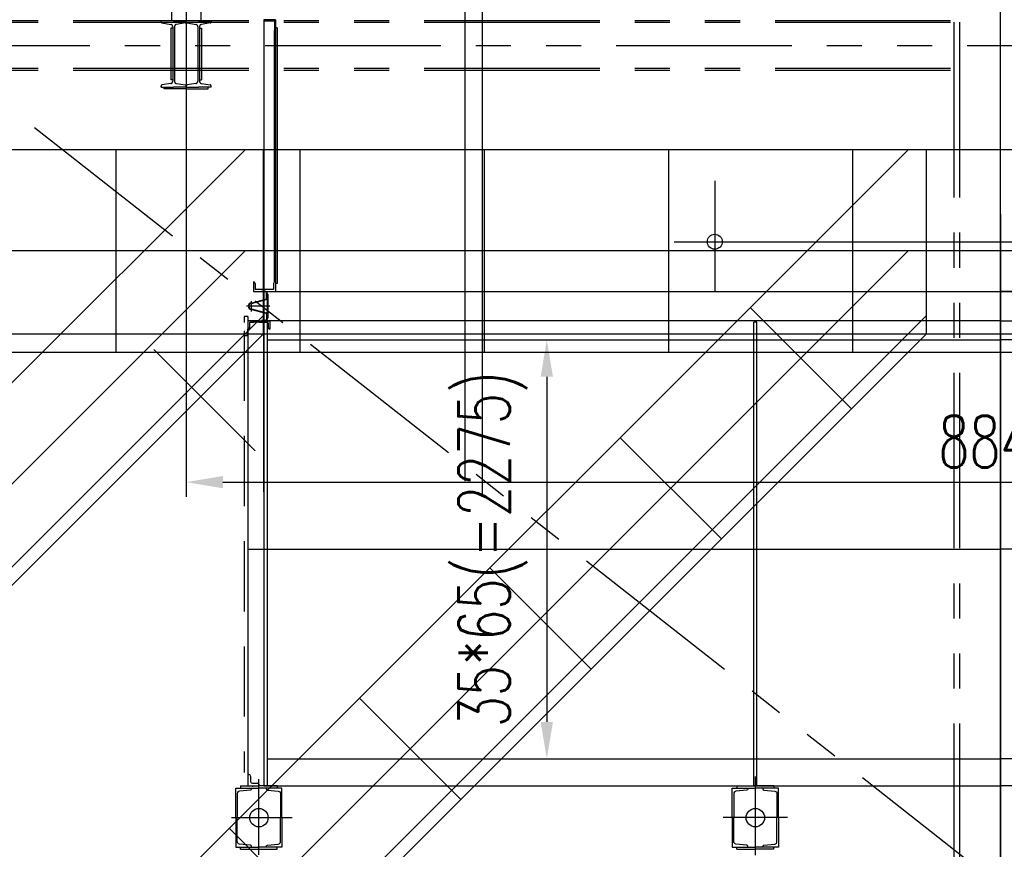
# Model space of a CAD drawing. Header units: millimetres. Extents: x -21 to 67273, y 14 to 95134.
# Tile 47 of 55: x 46834 to 52179, y 63222 to 67728. Entities that reach past the tile are written whole.
import ezdxf

# ---------------------------------------------------------------- set-up
doc = ezdxf.new("R2010")
doc.units = ezdxf.units.MM
doc.header["$LTSCALE"] = 30
for name, pattern in [('CENTER', [50.8, 31.75, -6.35, 6.35, -6.35]), ('DASHED', [19.05, 12.7, -6.35]), ('PHANTOM', [63.5, 31.75, -6.35, 6.35, -6.35, 6.35, -6.35])]:
    doc.linetypes.add(name, pattern=pattern)
doc.layers.get('Defpoints').update_dxf_attribs({"color": 5})
for name, color, linetype in [('双点画线', 6, 'PHANTOM'), ('标注', 3, 'Continuous'), ('点画线', 2, 'CENTER'), ('细实线', 4, 'Continuous'), ('虚线', 1, 'DASHED')]:
    doc.layers.add(name, color=color, linetype=linetype)
doc.styles.get("Standard").update_dxf_attribs({"font": 'romans.shx', "width": 0.7, "bigfont": 'hzdx.shx'})
doc.dimstyles.get("Standard").update_dxf_attribs({"dimscale": 80, "dimtxt": 3.5, "dimasz": 2.5, "dimexe": 1, "dimexo": 0, "dimgap": 1, "dimtad": 1, "dimzin": 12, "dimdsep": 46, "dimtxsty": 'Standard', "dimcen": 0, "dimclrt": 256, "dimazin": 3, "dimtfac": 1, "dimtmove": 0, "dimatfit": 3, "dimfxl": 1, "dimlwd": -1, "dimlwe": -1, "dimarcsym": 0})

# ---------------------------------------------------------------- blocks, each defined once
blk = doc.blocks.new('*D43')
at = {"layer": 'Defpoints'}
for p in [(49646.8, 65989.1), (49646.8, 63714.1), (49695.8, 63714.1)]:
    blk.add_point(p, dxfattribs=at)
at = {"layer": '标注'}
for p, q in [((49646.8, 65989.1), (49775.8, 65989.1)), ((49695.8, 65789.1), (49695.8, 63914.1)), ((49646.8, 63714.1), (49775.8, 63714.1))]:
    blk.add_line(p, q, dxfattribs=at)
for points in [[(49662.4, 65789.1), (49729.1, 65789.1), (49695.8, 65989.1)], [(49662.4, 63914.1), (49729.1, 63914.1), (49695.8, 63714.1)]]:
    blk.add_solid(points, dxfattribs=at)
at = {"layer": '标注', "insert": (49402.4, 64851.6), "char_height": 280, "attachment_point": 5, "rotation": 90}
blk.add_mtext('35*65(=2275)', dxfattribs=at)
blk = doc.blocks.new('*D45')
at = {"layer": 'Defpoints', "ltscale": 20}
for p in [(47737.9, 67528.6), (56577.9, 67478.3), (56577.9, 65216.3)]:
    blk.add_point(p, dxfattribs=at)
at = {"layer": '标注', "ltscale": 20}
for p, q in [((47737.9, 67528.6), (47737.9, 65136.3)), ((56577.9, 67478.3), (56577.9, 65136.3)), ((47937.9, 65216.3), (56377.9, 65216.3))]:
    blk.add_line(p, q, dxfattribs=at)
for points in [[(47937.9, 65249.6), (47937.9, 65183), (47737.9, 65216.3)], [(56377.9, 65249.6), (56377.9, 65183), (56577.9, 65216.3)]]:
    blk.add_solid(points, dxfattribs=at)
at = {"layer": '标注', "ltscale": 20, "insert": (52157.9, 65436.3), "char_height": 280, "attachment_point": 5}
blk.add_mtext('8840', dxfattribs=at)

msp = doc.modelspace()

# ---------------------------------------------------------------- linework, layer by layer
at = {"ltscale": 20}
for p, q in [((47657.876, 70892.118), (47657.876, 67722.118)), ((47817.876, 70892.118), (47817.876, 67722.118)), ((47817.876, 67722.118), (47657.876, 67722.118)), ((48159.876, 67728.118), (48159.876, 65762.118)), ((48222.876, 67728.118), (48159.876, 67728.118)), ((48222.876, 67728.118), (48160.876, 67728.118)), ((48164.876, 67722.118), (48216.876, 67722.118)), ((48216.876, 67722.118), (48216.876, 67670.118)), ((48222.876, 67665.118), (48222.876, 67728.118)), ((48222.876, 67728.118), (48222.876, 67665.118)), ((48222.876, 67728.118), (48222.876, 67666.118)), ((48222.876, 67665.118), (48222.876, 67728.118)), ((48222.876, 67722.118), (48222.876, 66252.118)), ((48216.876, 66303.118), (48216.876, 67670.042)), ((48232.876, 67683.118), (48222.876, 67683.118)), ((48232.876, 67683.118), (48232.876, 66295.118)), ((48102.876, 66305.118), (48102.876, 66252.118)), ((48102.876, 66305.118), (48102.876, 66305.118)), ((48112.876, 66295.118), (48112.876, 66262.118)), ((48212.876, 66295.118), (48212.876, 66262.118)), ((48222.876, 66305.118), (48222.876, 66305.118)), ((48232.876, 66295.118), (48222.876, 66295.118)), ((48102.876, 66252.118), (48222.876, 66252.118)), ((48212.876, 66262.118), (48112.876, 66262.118)), ((48222.876, 66252.118), (56092.876, 66252.118))]:
    msp.add_line(p, q, dxfattribs=at)
at = {"ltscale": 2}
for p, q in [((48147.876, 66249.118), (48147.876, 66252.118)), ((48169.876, 66249.118), (48147.876, 66249.118)), ((48174.876, 66215.295), (48174.876, 66244.118)), ((48177.876, 66215.295), (48177.876, 66244.118)), ((48092.125, 66190.022), (48171.128, 66210.454)), ((48092.876, 66187.118), (48171.879, 66207.549)), ((48092.125, 66154.213), (48171.128, 66133.782)), ((48092.876, 66157.118), (48171.879, 66136.686)), ((48174.876, 66128.941), (48174.876, 66100.118)), ((48177.876, 66128.941), (48177.876, 66100.118)), ((48147.876, 66095.118), (48147.876, 66092.118)), ((48169.876, 66095.118), (48147.876, 66095.118)), ((48169.876, 66092.118), (48147.876, 66092.118))]:
    msp.add_line(p, q, dxfattribs=at)
for p, q in [((48169.876, 66252.118), (48147.876, 66252.118)), ((48169.876, 66252.118), (52157.876, 66252.118)), ((56145.876, 66252.118), (52157.876, 66252.118)), ((48072.876, 66116.118), (48052.876, 66116.118)), ((48072.876, 66116.118), (48052.876, 66116.118)), ((48072.876, 66116.118), (48072.876, 63619.118)), ((48072.876, 66116.118), (48072.876, 63619.118)), ((48132.876, 66092.118), (48072.876, 66092.118)), ((48072.876, 66092.118), (48072.876, 66048.118)), ((48081.876, 66080.118), (48081.876, 66053.759)), ((48087.876, 66086.118), (48105.876, 66086.118)), ((48132.876, 66086.118), (48091.876, 66086.118)), ((48132.876, 66092.118), (48192.876, 66092.118)), ((48132.876, 66086.118), (48173.876, 66086.118)), ((48159.876, 65164.118), (48159.876, 66086.118)), ((48177.876, 66086.118), (48159.876, 66086.118)), ((48179.876, 65144.118), (48179.876, 66086.118)), ((48183.876, 66080.118), (48183.876, 66053.759)), ((48192.876, 66092.118), (48192.876, 66048.118)), ((50835.876, 66086.118), (50819.876, 66086.118)), ((50819.876, 66014.118), (50819.876, 66086.118)), ((50835.876, 63566.118), (50835.876, 66086.118)), ((48052.876, 66038.594), (48052.876, 66012.225)), ((48052.876, 66012.225), (48072.876, 66012.225)), ((48072.876, 66012.225), (48072.224, 66047.411)), ((48072.876, 66012.225), (48072.224, 66047.411)), ((50819.876, 63566.118), (50819.876, 66014.118)), ((48159.876, 65879.118), (48159.876, 63566.118)), ((48179.876, 63566.118), (48179.876, 65144.118)), ((48072.876, 63629.118), (48077.876, 63629.118)), ((48072.876, 63629.118), (48072.876, 63566.118)), ((48087.876, 63619.118), (48087.876, 63591.118)), ((48007.876, 63554.118), (48092.876, 63554.118)), ((48007.876, 63394.118), (48007.876, 63554.118)), ((48067.876, 63566.118), (48072.876, 63566.118)), ((48092.876, 63554.118), (48092.876, 63550.602)), ((48097.876, 63581.118), (48125.876, 63581.118)), ((48100.876, 63561.118), (48100.876, 63566.118)), ((48135.876, 63571.118), (48135.876, 63566.118)), ((48159.876, 63566.118), (52157.876, 63566.118)), ((48179.876, 63566.118), (48159.876, 63566.118)), ((48172.876, 63554.118), (48172.876, 63550.602)), ((48257.876, 63554.118), (48172.876, 63554.118)), ((48257.876, 63394.118), (48257.876, 63554.118)), ((50702.876, 63554.118), (50787.876, 63554.118)), ((50702.876, 63394.118), (50702.876, 63554.118)), ((50787.876, 63554.118), (50787.876, 63550.602)), ((50839.876, 63566.118), (50815.876, 63566.118)), ((50874.876, 63566.118), (50854.876, 63566.118)), ((50867.876, 63554.118), (50867.876, 63550.602)), ((50952.876, 63554.118), (50867.876, 63554.118)), ((50952.876, 63394.118), (50952.876, 63554.118)), ((56155.876, 63566.118), (52157.876, 63566.118)), ((48016.278, 63529.377), (48015.376, 63524.52)), ((48015.376, 63524.52), (48015.376, 63394.118)), ((48018.867, 63533.584), (48016.278, 63529.377)), ((48022.796, 63536.579), (48018.867, 63533.584)), ((48027.539, 63537.959), (48022.796, 63536.579)), ((48086.798, 63543.885), (48027.539, 63537.959)), ((48089.17, 63544.577), (48086.798, 63543.885)), ((48091.133, 63546.075), (48089.17, 63544.577)), ((48092.426, 63548.18), (48091.133, 63546.075)), ((48092.876, 63550.602), (48092.426, 63548.18)), ((48172.876, 63550.602), (48173.326, 63548.18)), ((48173.326, 63548.18), (48174.619, 63546.075)), ((48174.619, 63546.075), (48176.582, 63544.577)), ((48176.582, 63544.577), (48178.954, 63543.885)), ((48178.954, 63543.885), (48238.213, 63537.959)), ((48238.213, 63537.959), (48242.956, 63536.579)), ((48242.956, 63536.579), (48246.885, 63533.584)), ((48246.885, 63533.584), (48249.474, 63529.377)), ((48249.474, 63529.377), (48250.376, 63524.52)), ((48250.376, 63524.52), (48250.376, 63394.118)), ((50711.278, 63529.377), (50710.376, 63524.52)), ((50710.376, 63524.52), (50710.376, 63394.118)), ((50713.867, 63533.584), (50711.278, 63529.377)), ((50717.796, 63536.579), (50713.867, 63533.584)), ((50722.539, 63537.959), (50717.796, 63536.579)), ((50781.798, 63543.885), (50722.539, 63537.959)), ((50784.17, 63544.577), (50781.798, 63543.885)), ((50786.133, 63546.075), (50784.17, 63544.577)), ((50787.426, 63548.18), (50786.133, 63546.075)), ((50787.876, 63550.602), (50787.426, 63548.18)), ((50867.876, 63550.602), (50868.326, 63548.18)), ((50868.326, 63548.18), (50869.619, 63546.075)), ((50869.619, 63546.075), (50871.582, 63544.577)), ((50871.582, 63544.577), (50873.954, 63543.885)), ((50873.954, 63543.885), (50933.213, 63537.959)), ((50933.213, 63537.959), (50937.956, 63536.579)), ((50937.956, 63536.579), (50941.885, 63533.584)), ((50941.885, 63533.584), (50944.474, 63529.377)), ((50944.474, 63529.377), (50945.376, 63524.52)), ((50945.376, 63524.52), (50945.376, 63394.118)), ((48007.876, 63394.118), (48007.876, 63234.118)), ((48015.376, 63263.716), (48015.376, 63394.118)), ((48250.376, 63263.716), (48250.376, 63394.118)), ((48257.876, 63394.118), (48257.876, 63234.118)), ((50702.876, 63394.118), (50702.876, 63234.118)), ((50710.376, 63263.716), (50710.376, 63394.118)), ((50945.376, 63263.716), (50945.376, 63394.118)), ((50952.876, 63394.118), (50952.876, 63234.118)), ((48007.876, 63234.118), (48092.876, 63234.118)), ((48016.278, 63258.859), (48015.376, 63263.716)), ((48018.867, 63254.652), (48016.278, 63258.859)), ((48022.796, 63251.657), (48018.867, 63254.652)), ((48027.539, 63250.277), (48022.796, 63251.657)), ((48086.798, 63244.351), (48027.539, 63250.277)), ((48089.17, 63243.659), (48086.798, 63244.351)), ((48091.133, 63242.161), (48089.17, 63243.659)), ((48092.426, 63240.056), (48091.133, 63242.161)), ((48092.876, 63237.634), (48092.426, 63240.056)), ((48092.876, 63234.118), (48092.876, 63237.634)), ((48172.876, 63237.634), (48173.326, 63240.056)), ((48172.876, 63234.118), (48172.876, 63237.634)), ((48257.876, 63234.118), (48172.876, 63234.118)), ((48173.326, 63240.056), (48174.619, 63242.161)), ((48174.619, 63242.161), (48176.582, 63243.659)), ((48176.582, 63243.659), (48178.954, 63244.351)), ((48178.954, 63244.351), (48238.213, 63250.277)), ((48238.213, 63250.277), (48242.956, 63251.657)), ((48242.956, 63251.657), (48246.885, 63254.652)), ((48246.885, 63254.652), (48249.474, 63258.859)), ((48249.474, 63258.859), (48250.376, 63263.716)), ((50702.876, 63234.118), (50787.876, 63234.118)), ((50711.278, 63258.859), (50710.376, 63263.716)), ((50713.867, 63254.652), (50711.278, 63258.859)), ((50717.796, 63251.657), (50713.867, 63254.652)), ((50722.539, 63250.277), (50717.796, 63251.657)), ((50781.798, 63244.351), (50722.539, 63250.277)), ((50784.17, 63243.659), (50781.798, 63244.351)), ((50786.133, 63242.161), (50784.17, 63243.659)), ((50787.426, 63240.056), (50786.133, 63242.161)), ((50787.876, 63237.634), (50787.426, 63240.056)), ((50787.876, 63234.118), (50787.876, 63237.634)), ((50867.876, 63237.634), (50868.326, 63240.056)), ((50867.876, 63234.118), (50867.876, 63237.634)), ((50952.876, 63234.118), (50867.876, 63234.118)), ((50868.326, 63240.056), (50869.619, 63242.161)), ((50869.619, 63242.161), (50871.582, 63243.659)), ((50871.582, 63243.659), (50873.954, 63244.351)), ((50873.954, 63244.351), (50933.213, 63250.277)), ((50933.213, 63250.277), (50937.956, 63251.657)), ((50937.956, 63251.657), (50941.885, 63254.652)), ((50941.885, 63254.652), (50944.474, 63258.859)), ((50944.474, 63258.859), (50945.376, 63263.716))]:
    msp.add_line(p, q)
at = {"ltscale": 4}
for p, q in [((48177.876, 66237.118), (48177.876, 66107.118)), ((48180.876, 66237.118), (48177.876, 66237.118)), ((48180.876, 66237.118), (48180.876, 66107.118)), ((52157.876, 66092.118), (48169.876, 66092.118)), ((48180.876, 66107.118), (48177.876, 66107.118)), ((52157.876, 66092.118), (56145.876, 66092.118))]:
    msp.add_line(p, q, dxfattribs=at)
at = {"ltscale": 5}
for p, q in [((48007.876, 63554.118), (48132.876, 63554.118)), ((48032.876, 63566.118), (48032.876, 63554.118)), ((48032.876, 63566.118), (48132.876, 63566.118)), ((48232.876, 63566.118), (48132.876, 63566.118)), ((48257.876, 63554.118), (48132.876, 63554.118)), ((48232.876, 63566.118), (48232.876, 63554.118)), ((50702.876, 63554.118), (50827.876, 63554.118)), ((50727.876, 63566.118), (50727.876, 63554.118)), ((50727.876, 63566.118), (50827.876, 63566.118)), ((50927.876, 63566.118), (50827.876, 63566.118)), ((50952.876, 63554.118), (50827.876, 63554.118)), ((50927.876, 63566.118), (50927.876, 63554.118)), ((48007.876, 63234.118), (48132.876, 63234.118)), ((48032.876, 63222.118), (48032.876, 63234.118)), ((48257.876, 63234.118), (48132.876, 63234.118)), ((48232.876, 63222.118), (48232.876, 63234.118)), ((50702.876, 63234.118), (50827.876, 63234.118)), ((50727.876, 63222.118), (50727.876, 63234.118)), ((50952.876, 63234.118), (50827.876, 63234.118)), ((50927.876, 63222.118), (50927.876, 63234.118)), ((48032.876, 63222.118), (48232.876, 63222.118)), ((50727.876, 63222.118), (50827.876, 63222.118)), ((50927.876, 63222.118), (50827.876, 63222.118))]:
    msp.add_line(p, q, dxfattribs=at)
at = {"ltscale": 20}
for points in [[(48159.876, 67728.118), (48159.876, 67727.118, 0.41421356), (48164.876, 67722.118)], [(48222.876, 67665.118), (48221.876, 67665.118, -0.41421356), (48216.876, 67670.118)]]:
    msp.add_lwpolyline(points, format="xyb", dxfattribs=at)
msp.add_circle((50607.876, 66522.118), 40.5, dxfattribs=at)
for centre in [(48132.876, 63394.118), (50827.876, 63394.118)]:
    msp.add_circle(centre, 50)
for centre, start, end in [((48102.876, 66295.118), 0, 90), ((48222.876, 66295.118), 90, 180)]:
    msp.add_arc(centre, 10, start, end, dxfattribs=at)
at = {"ltscale": 2}
for centre, radius, start, end in [((48169.876, 66244.118), 8, 0, 90), ((48169.876, 66244.118), 5, 0, 90), ((48092.876, 66172.118), 18, 90, 180), ((48092.876, 66172.118), 18, 180, 270), ((48092.876, 66172.118), 15, 90, 180), ((48092.876, 66172.118), 15, 180, 270), ((48169.876, 66215.295), 5, 284.5, 0), ((48169.876, 66215.295), 8, 284.5, 0), ((48169.876, 66128.941), 5, 0, 75.5), ((48169.876, 66128.941), 8, 0, 75.5), ((48169.876, 66100.118), 8, 270, 0), ((48169.876, 66100.118), 5, 270, 0)]:
    msp.add_arc(centre, radius, start, end, dxfattribs=at)
for centre, radius, start, end in [((48087.876, 66080.118), 6, 90, 180), ((48177.876, 66080.118), 6, 0, 90), ((48072.876, 66058.118), 10, 270, 334.158067), ((48192.876, 66058.118), 10, 205.841933, 270), ((48077.876, 63619.118), 10, 0, 90), ((48097.876, 63591.118), 10, 180, 270), ((48125.876, 63571.118), 10, 0, 90)]:
    msp.add_arc(centre, radius, start, end)
at = {"layer": '双点画线'}
for p, q in [((51907.876, 36282.118), (51907.876, 78922.118)), ((51937.876, 36282.118), (51937.876, 78922.118)), ((51887.876, 67722.118), (46007.876, 67722.118)), ((51887.876, 67712.118), (46007.876, 67712.118)), ((40547.876, 67587.118), (63767.876, 67587.118)), ((52157.876, 63022.118), (46347.876, 67587.118)), ((51887.876, 67462.118), (46007.876, 67462.118)), ((51887.876, 67452.118), (46007.876, 67452.118))]:
    msp.add_line(p, q, dxfattribs=at)
at = {"layer": '双点画线', "ltscale": 20}
for p, q in [((47669.876, 67722.118), (47601.876, 67722.118)), ((47601.876, 67718.118), (47601.876, 67722.118)), ((47601.876, 67722.118), (47601.876, 67716.651)), ((47817.876, 67722.118), (47657.876, 67722.118)), ((47669.876, 67722.118), (47737.876, 67722.118)), ((47805.876, 67722.118), (47873.876, 67722.118)), ((47873.876, 67718.118), (47873.876, 67722.118)), ((47873.876, 67722.118), (47873.876, 67716.651)), ((47606.889, 67710.732), (47654.849, 67702.739)), ((47654.876, 67682.118), (47654.876, 67402.118)), ((47664.876, 67682.118), (47654.876, 67682.118)), ((47664.876, 67690.902), (47664.876, 67393.333)), ((47674.876, 67690.902), (47674.876, 67393.333)), ((47732.862, 67710.732), (47684.903, 67702.739)), ((47742.889, 67710.732), (47790.849, 67702.739)), ((47800.876, 67690.902), (47800.876, 67393.333)), ((47810.876, 67690.902), (47810.876, 67393.333)), ((47810.876, 67682.118), (47820.876, 67682.118)), ((47820.876, 67682.118), (47820.876, 67402.118)), ((47868.862, 67710.732), (47820.903, 67702.739)), ((47664.876, 67402.118), (47654.876, 67402.118)), ((47810.876, 67402.118), (47820.876, 67402.118)), ((47601.876, 67362.118), (47601.876, 67367.585)), ((47601.876, 67362.118), (47669.876, 67362.118)), ((47654.849, 67381.497), (47606.889, 67373.503)), ((47617.876, 67352.118), (47617.876, 67362.118)), ((47737.876, 67352.118), (47617.876, 67352.118)), ((47737.876, 67362.118), (47669.876, 67362.118)), ((47684.903, 67381.497), (47732.862, 67373.503)), ((47737.876, 67362.118), (47737.876, 67367.585)), ((47737.876, 67362.118), (47805.876, 67362.118)), ((47737.876, 67352.118), (47857.876, 67352.118)), ((47790.849, 67381.497), (47742.889, 67373.503)), ((47873.876, 67362.118), (47805.876, 67362.118)), ((47820.903, 67381.497), (47868.862, 67373.503)), ((47857.876, 67352.118), (47857.876, 67362.118)), ((47873.876, 67362.118), (47873.876, 67367.585))]:
    msp.add_line(p, q, dxfattribs=at)
for centre, radius, start, end in [((47607.876, 67716.651), 6, 180, 260.537678), ((47652.876, 67690.902), 12, 0, 80.537678), ((47686.876, 67690.902), 12, 99.462322, 180), ((47731.876, 67716.651), 6, 279.462322, 0), ((47743.876, 67716.651), 6, 180, 260.537678), ((47788.876, 67690.902), 12, 0, 80.537678), ((47822.876, 67690.902), 12, 99.462322, 180), ((47867.876, 67716.651), 6, 279.462322, 0), ((47607.876, 67367.585), 6, 99.462322, 180), ((47652.876, 67393.333), 12, 279.462322, 0), ((47686.876, 67393.333), 12, 180, 260.537678), ((47731.876, 67367.585), 6, 0, 80.537678), ((47743.876, 67367.585), 6, 99.462322, 180), ((47788.876, 67393.333), 12, 279.462322, 0), ((47822.876, 67393.333), 12, 180, 260.537678), ((47867.876, 67367.585), 6, 0, 80.537678)]:
    msp.add_arc(centre, radius, start, end, dxfattribs=at)
at = {"layer": '点画线'}
msp.add_line((52157.876, 36222.118), (52157.876, 78922.118), dxfattribs=at)
at = {"layer": '点画线', "ltscale": 20}
for p, q in [((52157.876, 65752.118), (52157.876, 71166.19)), ((52157.876, 62006.329), (52157.876, 68166.19)), ((47737.876, 68016.828), (47737.876, 67478.294)), ((50607.876, 66852.406), (50607.876, 66254.288)), ((50386.542, 66522.118), (55090.067, 66522.118))]:
    msp.add_line(p, q, dxfattribs=at)
at = {"layer": '点画线', "ltscale": 30}
msp.add_line((52157.876, 66671.851), (52157.876, 48921.495), dxfattribs=at)
at = {"layer": '点画线', "ltscale": 2}
for p, q in [((48192.444, 66172.118), (48066.446, 66172.118)), ((48092.876, 66143.309), (48092.876, 66199.523))]:
    msp.add_line(p, q, dxfattribs=at)
at = {"layer": '点画线', "ltscale": 5}
for p, q in [((48179.876, 65989.118), (52157.876, 65989.118)), ((56135.876, 65989.118), (52157.876, 65989.118)), ((48072.876, 64852.118), (52157.876, 64852.118)), ((48072.876, 64852.118), (52157.876, 64852.118)), ((56242.876, 64852.118), (52157.876, 64852.118)), ((56242.876, 64852.118), (52157.876, 64852.118)), ((48179.876, 63714.118), (52157.876, 63714.118)), ((56135.876, 63714.118), (52157.876, 63714.118)), ((50827.876, 63190.217), (50827.876, 63617.196)), ((50827.876, 63190.217), (50827.876, 63617.196)), ((48132.876, 63191.285), (48132.876, 63603.984)), ((47983.695, 63394.118), (48314.378, 63394.118)), ((51002.876, 63394.118), (50652.876, 63394.118))]:
    msp.add_line(p, q, dxfattribs=at)
at = {"layer": '细实线'}
for p, q in [((49346.876, 67422.118), (49346.876, 70397.89)), ((49252.876, 67422.118), (49252.876, 70304.618)), ((49252.876, 65222.118), (49252.876, 67422.118)), ((49346.876, 65150.93), (49346.876, 67422.118)), ((48057.876, 67022.118), (45537.876, 64502.118)), ((59698.775, 67022.118), (46357.876, 67022.118)), ((51657.876, 67022.118), (47057.876, 62422.118)), ((47357.876, 65922.118), (47357.876, 67022.118)), ((48157.876, 66022.118), (48157.876, 67022.118)), ((48357.876, 65922.118), (48357.876, 67022.118)), ((49357.876, 65922.118), (49357.876, 67022.118)), ((50357.876, 65922.118), (50357.876, 67022.118)), ((51357.876, 65922.118), (51357.876, 67022.118)), ((51757.876, 66022.118), (51757.876, 67022.118)), ((45537.876, 63952.118), (48057.876, 66472.118)), ((57957.876, 66472.118), (46357.876, 66472.118)), ((47332.876, 62147.118), (51657.876, 66472.118)), ((45537.876, 63501.113), (48157.876, 66121.113)), ((47157.876, 61521.113), (51757.876, 66121.113)), ((50800.516, 66164.759), (51350.516, 65614.759)), ((46157.876, 64022.118), (48157.876, 66022.118)), ((46357.876, 66022.118), (57957.876, 66022.118)), ((47157.876, 61422.118), (51757.876, 66022.118)), ((45537.876, 63402.118), (48137.775, 66002.017)), ((46357.876, 65922.118), (57957.876, 65922.118)), ((47562.089, 65936.331), (48112.089, 65386.331)), ((50093.41, 65457.652), (50643.41, 64907.652)), ((49386.303, 64750.545), (49936.303, 64200.545)), ((48679.196, 64043.438), (49229.196, 63493.438)), ((47972.089, 63336.331), (48522.089, 62786.331))]:
    msp.add_line(p, q, dxfattribs=at)
at = {"layer": '虚线'}
for p, q in [((48052.876, 66116.118), (48052.876, 66083.315)), ((48052.876, 66038.594), (48052.876, 63639.118))]:
    msp.add_line(p, q, dxfattribs=at)

# ---------------------------------------------------------------- dimensions: what is measured, and where the dimension line sits
at = {"layer": '标注', "ltscale": 20}
dim = msp.add_linear_dim(base=(56577.876, 65216.303), p1=(47737.876, 67528.626), p2=(56577.876, 67478.294), dimstyle='Standard', dxfattribs=at)
dim.commit()
dim.dimension.update_dxf_attribs({"geometry": '*D45', "text_midpoint": (52157.876, 65216.303), "dimtype": 160})
at = {"layer": '标注'}
dim = msp.add_linear_dim(base=(49695.759, 63714.118), p1=(49646.8, 65989.118), p2=(49646.8, 63714.118), angle=90, text='35*65(=2275)', dimstyle='Standard', dxfattribs=at)
dim.commit()
dim.dimension.update_dxf_attribs({"geometry": '*D43', "text_midpoint": (49402.426, 64851.618)})

doc.saveas('drawing.dxf')
